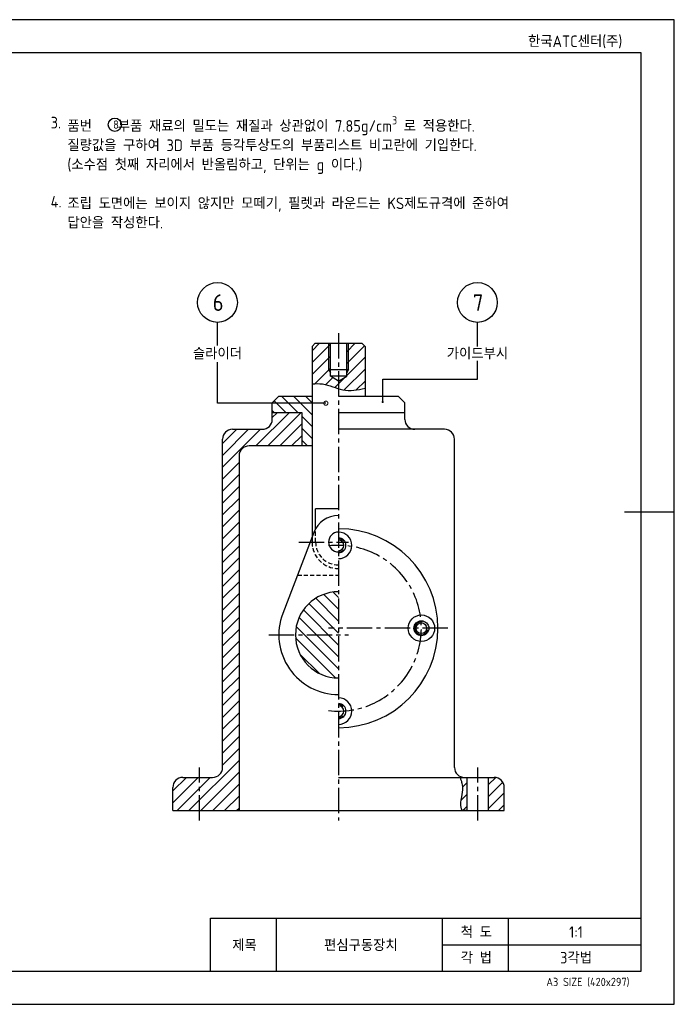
# Model space of a CAD drawing. Header units: millimetres. Extents: x 0 to 420, y 0 to 297.
# Tile 2 of 2: x 222 to 420, y 0 to 297. Entities that reach past the tile are written whole.
import ezdxf
from ezdxf.enums import TextEntityAlignment as Align

# ---------------------------------------------------------------- set-up
doc = ezdxf.new("R2010")
doc.units = ezdxf.units.MM
doc.header["$LTSCALE"] = 0.4
doc.linetypes.add('CENTER2', pattern=[28.575, 19.05, -3.175, 3.175, -3.175])
doc.linetypes.add('HIDDEN2', pattern=[4.7625, 3.175, -1.5875])
for name, color, linetype in [('가는선', 1, 'Continuous'), ('문자', 2, 'Continuous'), ('숨은선', 2, 'HIDDEN2'), ('외형선', 3, 'Continuous'), ('윤곽선', 5, 'Continuous'), ('중심선', 1, 'CENTER2')]:
    doc.layers.add(name, color=color, linetype=linetype)
doc.styles.get("Standard").update_dxf_attribs({"font": 'isocp.shx', "bigfont": 'whgtxt.shx'})
doc.dimstyles.new('ISO-25', dxfattribs={"dimtxt": 2.5, "dimasz": 2.5, "dimexe": 1.25, "dimexo": 0.625, "dimtad": 1, "dimtxsty": 'Standard', "dimcen": 2.5, "dimadec": 0, "dimazin": 0, "dimtfac": 1, "dimtmove": 0, "dimatfit": 3, "dimfxl": 1, "dimarcsym": 0})
pattern_1 = [(45, (-497.9313, 1.8087), (-1.796051, 1.796051), [])]

# ---------------------------------------------------------------- blocks, each defined once
blk = doc.blocks.new('_DotSmall')
at = {"color": 0, "linetype": 'ByBlock', "const_width": 0.5}
blk.add_lwpolyline([(-0.0625, 0, 1), (0.0625, 0, 1)], format="xyb", close=True, dxfattribs=at)
blk = doc.blocks.new('*U3')
at = {"layer": '가는선'}
h = blk.add_hatch(dxfattribs=at)
h.set_pattern_fill('ANSI31', color=256, scale=0.8)
h.set_pattern_definition([(45, (-312.137, 1.8087), (-1.796051, 1.796051), [])])
edge = h.paths.add_edge_path()
edge.add_line((315.67, 191.44), (315.67, 199.44))
edge.add_line((315.67, 199.44), (311.67, 199.44))
edge.add_line((311.67, 199.44), (310.67, 198.44))
edge.add_line((310.67, 198.44), (310.67, 187.12))
edge.add_spline(control_points=[(310.67, 187.12), (311.74, 187.26), (314.87, 187.32), (320.07, 184.65), (324.4, 185.28), (326.67, 185.88)], knot_values=[6.036137, 6.036137, 6.036137, 6.036137, 9.304736, 15.634765, 22.480947, 22.480947, 22.480947, 22.480947], degree=3, periodic=0)
edge.add_line((326.67, 185.88), (326.67, 198.44))
edge.add_line((326.67, 198.44), (325.67, 199.44))
edge.add_line((325.67, 199.44), (321.67, 199.44))
edge.add_line((321.67, 199.44), (321.67, 191.44))
edge.add_line((321.67, 191.44), (321.13, 190.5))
edge.add_line((321.13, 190.5), (321.13, 189.44))
edge.add_line((321.13, 189.44), (318.67, 187.96))
edge.add_line((318.67, 187.96), (316.21, 189.44))
edge.add_line((316.21, 189.44), (316.21, 190.5))
edge.add_line((316.21, 190.5), (315.67, 191.44))
h.paths.add_polyline_path([(316.21, 199.44), (315.67, 199.44), (315.67, 191.44), (316.21, 191.44)], flags=17)
h.paths.add_polyline_path([(321.67, 199.44), (321.13, 199.44), (321.13, 191.44), (321.67, 191.44)], flags=17)
h.paths.add_polyline_path([(321.67, 191.44), (321.13, 191.44), (321.13, 190.5)], flags=17)
h.paths.add_polyline_path([(316.21, 191.44), (315.67, 191.44), (316.21, 190.5)], flags=17)
h = blk.add_hatch(dxfattribs=at)
h.set_pattern_fill('ANSI31', color=256, scale=0.8, angle=90)
h.paths.add_polyline_path([(310.67, 183.44), (300.67, 183.44), (298.67, 181.44), (298.67, 178.44), (307.67, 178.44), (307.67, 168.44), (310.67, 168.44)])
h = blk.add_hatch(dxfattribs=at)
h.set_pattern_fill('ANSI31', color=256, scale=0.8)
h.set_pattern_definition(pattern_1)
h.paths.add_polyline_path([(288.67, 165.44, -0.414214), (291.67, 168.44), (307.67, 168.44), (307.67, 178.44), (298.67, 178.44), (298.67, 176.44, -0.414214), (295.67, 173.44), (286.67, 173.44, 0.414214), (283.67, 170.44), (283.67, 71.44, -0.414214), (280.67, 68.44), (271.67, 68.44, 0.414214), (268.67, 65.44), (268.67, 58.44), (288.67, 58.44)])
h = blk.add_hatch(dxfattribs=at)
h.set_pattern_fill('ANSI31', color=256, scale=0.8, angle=90)
h.set_pattern_definition([(135, (-497.9313, 1.8087), (-1.796051, -1.796051), [])])
h.paths.add_polyline_path([(318.67, 124.44, 0.414214), (305.67, 111.44, 0.414214), (318.67, 98.44)])
h = blk.add_hatch(dxfattribs=at)
h.set_pattern_fill('ANSI31', color=256, scale=0.8)
h.set_pattern_definition(pattern_1)
edge = h.paths.add_edge_path()
edge.add_line((357.37, 68.44), (355.42, 68.44))
edge.add_spline(control_points=[(355.42, 68.44), (355.42, 68.44), (355.43, 68.39), (355.5, 68.2), (355.55, 68.04), (355.71, 67.58), (355.81, 67.27), (355.91, 66.91), (355.97, 66.71), (356.02, 66.48), (356.1, 66.09), (356.13, 65.93), (356.17, 65.66), (356.18, 65.55), (356.19, 65.44)], knot_values=[1.16191, 1.16191, 1.16191, 1.16191, 1.251242, 1.251242, 1.358471, 1.358471, 1.483841, 1.483841, 1.483841, 1.557733, 1.557733, 1.607195, 1.607195, 1.640755, 1.640755, 1.640755, 1.640755], degree=3, periodic=0)
edge.add_spline(control_points=[(356.19, 65.44), (356.27, 64.37), (356.06, 63.55), (355.7, 61.89), (355.56, 61.19), (355.6, 59.84), (355.7, 59.2), (355.98, 58.44)], knot_values=[0, 0, 0, 0, 0.517009, 0.517009, 0.897103, 0.897103, 1.16191, 1.16191, 1.16191, 1.16191], degree=3, periodic=0)
edge.add_line((355.98, 58.44), (357.37, 58.44))
edge.add_line((357.37, 58.44), (357.37, 68.44))
h.paths.add_polyline_path([(363.97, 58.44), (368.67, 58.44), (368.67, 65.44, 0.414214), (365.67, 68.44), (363.97, 68.44)])
for p, q in [((360.58, 198.43), (360.58, 205.7)), ((360.58, 188.59), (360.58, 194.12))]:
    blk.add_line(p, q)
for points in [[(282.14, 198.7), (282.14, 205.7)], [(314.85, 181.31), (282.14, 181.31), (282.14, 193.67)]]:
    blk.add_lwpolyline(points)
blk.add_circle((251.17, 265.32), 2)
at = {"layer": 'Defpoints'}
blk.add_lwpolyline([(0, 0), (420, 0), (420, 297), (0, 297)], close=True, dxfattribs=at)
at = {"layer": '가는선', "ltscale": 19.34236}
for p, q in [((315.67, 199.44), (315.67, 191.44)), ((321.67, 191.44), (321.67, 199.44)), ((315.67, 191.44), (316.21, 190.5)), ((321.67, 191.44), (321.13, 190.5))]:
    blk.add_line(p, q, dxfattribs=at)
at = {"layer": '가는선'}
for p, q in [((300, 10), (300, 26)), ((350, 10), (350, 26)), ((370, 10), (370, 26)), ((350, 17.99), (410, 17.99))]:
    blk.add_line(p, q, dxfattribs=at)
for centre, start, end in [((318.67, 138.44), 38.1082, 90), ((318.67, 138.44), 270, 317.9365), ((343.67, 113.44), 80, 350), ((318.67, 88.44), 44.2257, 90), ((318.67, 88.44), 270, 311.6229)]:
    blk.add_arc(centre, 2, start, end, dxfattribs=at)
for points, knots in [([(310.67, 187.12), (311.74, 187.26), (314.87, 187.32), (320.07, 184.65), (324.4, 185.28), (326.67, 185.88)], [6.036137, 6.036137, 6.036137, 6.036137, 9.304736, 15.634765, 22.480947, 22.480947, 22.480947, 22.480947]), ([(355.98, 58.44), (355.7, 59.2), (355.6, 59.84), (355.56, 61.19), (355.7, 61.89), (356.06, 63.55), (356.27, 64.37), (356.19, 65.44), (356.18, 65.55), (356.17, 65.66), (356.13, 65.93), (356.1, 66.09), (356.02, 66.48), (355.97, 66.71), (355.91, 66.91), (355.81, 67.27), (355.71, 67.58), (355.55, 68.04), (355.5, 68.2), (355.43, 68.39), (355.42, 68.44), (355.42, 68.44)], [0, 0, 0, 0, 0.264807, 0.264807, 0.644902, 0.644902, 1.16191, 1.16191, 1.16191, 1.195471, 1.195471, 1.244932, 1.244932, 1.318825, 1.318825, 1.318825, 1.444194, 1.444194, 1.551424, 1.551424, 1.640755, 1.640755, 1.640755, 1.640755])]:
    blk.add_open_spline(points, degree=3, knots=knots, dxfattribs=at)
at = {"layer": '숨은선'}
for p, q in [((311.74, 139.44), (311.74, 143.44)), ((310.67, 140.92), (310.67, 139.44)), ((306.28, 129.44), (318.67, 129.44))]:
    blk.add_line(p, q, dxfattribs=at)
for radius in [8, 6.93]:
    blk.add_arc((318.67, 139.44), radius, 180, 270, dxfattribs=at)
at = {"layer": '외형선'}
for p, q in [((311.67, 199.44), (310.67, 198.44)), ((311.67, 199.44), (325.67, 199.44)), ((325.67, 199.44), (326.67, 198.44)), ((310.67, 198.44), (310.67, 140.92)), ((326.67, 198.44), (326.67, 183.44)), ((298.67, 181.44), (300.67, 183.44)), ((298.67, 176.44), (298.67, 181.44)), ((300.67, 183.44), (310.67, 183.44)), ((318.67, 183.44), (336.67, 183.44)), ((338.67, 181.44), (336.67, 183.44)), ((338.67, 176.44), (338.67, 181.44)), ((307.67, 178.44), (298.67, 178.44)), ((307.67, 168.44), (307.67, 178.44)), ((338.67, 178.44), (318.67, 178.44)), ((286.67, 173.44), (295.67, 173.44)), ((350.67, 173.44), (318.67, 173.44)), ((283.67, 71.44), (283.67, 170.44)), ((353.67, 71.44), (353.67, 170.44)), ((310.67, 168.44), (291.67, 168.44)), ((288.67, 165.44), (288.67, 58.44)), ((311.74, 143.44), (311.74, 149.44)), ((318.67, 149.44), (311.74, 149.44)), ((420, 148.5), (405, 148.5)), ((311.2, 142.3), (301.86, 117.87)), ((271.67, 68.44), (280.67, 68.44)), ((318.67, 68.44), (365.67, 68.44)), ((355.42, 68.44), (357.37, 68.44)), ((357.37, 68.44), (357.37, 58.44)), ((363.97, 58.44), (363.97, 68.44)), ((268.67, 58.44), (268.67, 65.44)), ((368.67, 58.44), (368.67, 65.44)), ((268.67, 58.44), (368.67, 58.44)), ((357.37, 58.44), (355.98, 58.44))]:
    blk.add_line(p, q, dxfattribs=at)
at = {"layer": '외형선', "ltscale": 24.17795}
for p, q in [((316.21, 189.44), (316.21, 199.44)), ((321.13, 189.44), (321.13, 199.44))]:
    blk.add_line(p, q, dxfattribs=at)
at = {"layer": '외형선', "ltscale": 22.78718}
blk.add_line((315.67, 191.44), (321.67, 191.44), dxfattribs=at)
at = {"layer": '외형선', "ltscale": 14.703912}
blk.add_line((321.13, 189.44), (316.21, 189.44), dxfattribs=at)
at = {"layer": '외형선', "ltscale": 5.460248}
for q in [(316.21, 189.44), (321.13, 189.44)]:
    blk.add_line((318.67, 187.96), q, dxfattribs=at)
at = {"layer": '외형선'}
for centre, radius in [((282.14, 211.7), 6), ((360.58, 211.7), 6), ((343.67, 113.44), 4), ((343.67, 113.44), 2.25), ((343.67, 113.44), 1.62)]:
    blk.add_circle(centre, radius, dxfattribs=at)
for centre, radius, start, end in [((295.67, 176.44), 3, 270, 0), ((341.67, 176.44), 3, 180, 270), ((286.67, 170.44), 3, 90, 180), ((350.67, 170.44), 3, 0, 90), ((291.67, 165.44), 3, 90, 180), ((318.67, 139.44), 8, 90, 159.0752), ((318.67, 113.44), 30, 270, 90), ((318.67, 139.44), 3, 90, 270), ((318.67, 138.44), 4, 270, 90), ((318.67, 138.44), 2.25, 270, 90), ((318.67, 138.44), 1.62, 270, 90), ((318.67, 111.44), 13, 90, 270), ((318.67, 111.44), 18, 159.0752, 270), ((318.67, 88.44), 4, 270, 90), ((318.67, 88.44), 2.25, 270, 90), ((318.67, 88.44), 1.62, 270, 90), ((280.67, 71.44), 3, 270, 0), ((356.67, 71.44), 3, 180, 270), ((271.67, 65.44), 3, 90, 180), ((365.67, 65.44), 3, 0, 90)]:
    blk.add_arc(centre, radius, start, end, dxfattribs=at)
at = {"layer": '윤곽선'}
for p, q in [((280, 26), (410, 26)), ((280, 10), (280, 26))]:
    blk.add_line(p, q, dxfattribs=at)
blk.add_lwpolyline([(10, 10), (410, 10), (410, 287), (10, 287)], close=True, dxfattribs=at)
at = {"layer": '중심선'}
for p, q in [((318.67, 202.44), (318.67, 55.44)), ((306.67, 139.44), (321.67, 139.44)), ((351.67, 113.44), (315.67, 113.44)), ((297.67, 111.44), (321.67, 111.44)), ((276.67, 55.44), (276.67, 71.44)), ((360.67, 55.44), (360.67, 71.44))]:
    blk.add_line(p, q, dxfattribs=at)
blk.add_arc((318.67, 113.44), 25, 263.1245, 96.8755, dxfattribs=at)
at = {"xscale": 2.5, "yscale": 2.5, "zscale": 2.5}
blk.add_blockref('_DotSmall', (314.85, 181.31), dxfattribs=at)
for s, insert, char_height, width, attachment_point in [('\\A1;3.', (231.8, 265.95), 3.5, 138.2804, 4), ('\\A1;\\P\\P품번 {\\fGulim|b0|i0|c129|p50;   } 부품 재료의 밀도는 재질과 상관없이 7.85g/cm{\\H0.7x;\\S3^ ;} 로 적용한다. 질량값을 구하여 3D 부품 등각투상도의 부품리스트 비고란에 기입한다. (소수점 첫째 자리에서 반올림하고, 단위는 g 이다.)\\P\\P조립 도면에는 보이지 않지만 모떼기, 필렛과 라운드는 KS제도규격에 준하여 답안을 작성한다.', (236.85, 256.79), 3.5, 137.1323, 4), ('8', (250.67, 266.61), 2.5, 11.5937, 1), ('\\A1;4.', (231.8, 242.09), 3.5, 138.2804, 4)]:
    blk.add_mtext(s, dxfattribs=dict(insert=insert, char_height=char_height, width=width, attachment_point=attachment_point))
at = {"layer": '문자'}
for s, height, p in [('한국ATC센터(주)', 3.5, (390.08, 290.48)), ('6', 5, (282.35, 211.66)), ('7', 5, (360.79, 211.66)), ('척 도', 3.5, (360.24, 21.79)), ('1:1', 3.5, (390.34, 21.79)), ('제목', 3.5, (290.3, 17.81)), ('편심구동장치', 3.5, (325.41, 17.81)), ('각 법', 3.5, (360.24, 14.05)), ('3각법', 3.5, (390.34, 14.05)), ('A3 SIZE (420x297)', 2.5, (393.91, 6.75))]:
    blk.add_text(s, height=height, dxfattribs=at).set_placement(p, align=Align.MIDDLE_CENTER)
at = {"layer": '문자', "char_height": 3.5, "width": 45.8098, "attachment_point": 5}
for s, insert in [('슬라이더', (282.13, 196.29)), ('가이드부시', (360.59, 196.29))]:
    blk.add_mtext(s, dxfattribs=dict(at, insert=insert))
blk.add_leader([(332.01, 181.68), (332.01, 188.59), (360.58, 188.59)], dimstyle='ISO-25', override={"dimgap": 0.625, "dimtad": 0, "dimldrblk": 'DotSmall'})

msp = doc.modelspace()

# ---------------------------------------------------------------- block references
msp.add_blockref('*U3', (0, 0))

doc.saveas('drawing.dxf')
